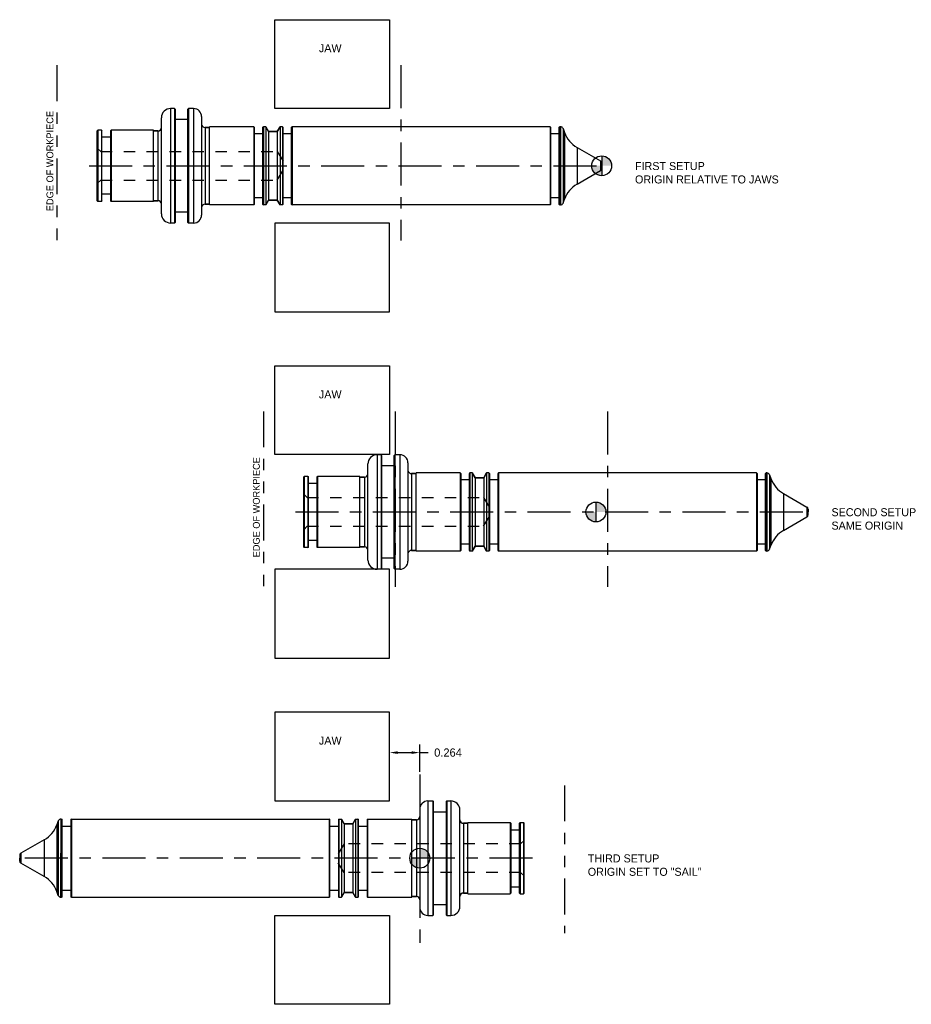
# Model space of a CAD drawing. Extents: x -1.29 to 6.49, y 9.29 to 17.87.
import ezdxf

# ---------------------------------------------------------------- set-up
doc = ezdxf.new("R2010")
doc.units = 0
doc.header["$LTSCALE"] = 0.5
doc.header["$MEASUREMENT"] = 0
for name, pattern in [('CENTER2', [1.125, 0.75, -0.125, 0.125, -0.125]), ('HIDDEN2', [0.1875, 0.125, -0.0625]), ('PHANTOM2', [1.25, 0.625, -0.125, 0.125, -0.125, 0.125, -0.125])]:
    doc.linetypes.add(name, pattern=pattern)
doc.layers.get('Defpoints').update_dxf_attribs({"linetype": 'CONTINUOUS'})
for name, color, linetype in [('Center', 1, 'CENTER2'), ('Dimension', 6, 'CONTINUOUS'), ('Hidden', 3, 'HIDDEN2'), ('Jaws', 4, 'CONTINUOUS'), ('Object', 5, 'CONTINUOUS'), ('Object_Phantom', 5, 'PHANTOM2')]:
    doc.layers.add(name, color=color, linetype=linetype)
doc.dimstyles.get("Standard").update_dxf_attribs({"dimtxt": 0.18, "dimasz": 0.18, "dimexe": 0.18, "dimexo": 0.0625, "dimgap": 0.09, "dimtad": 0, "dimtih": 1, "dimtoh": 1, "dimdec": 3, "dimzin": 0, "dimdsep": 46, "dimtxsty": 'Standard', "dimcen": 0.09, "dimadec": 0, "dimazin": 0, "dimtfac": 1, "dimtdec": 4, "dimtofl": 0, "dimtmove": 0, "dimatfit": 3, "dimfxl": 1, "dimtolj": 1, "dimtzin": 0, "dimarcsym": 0})

# ---------------------------------------------------------------- blocks, each defined once
blk = doc.blocks.new('*D2')
at = {"layer": 'Center', "color": 0, "lineweight": -2}
for p, q in [((1.9357, 11.0845), (1.9357, 11.5522)), ((2.1997, 11.3134), (2.1997, 11.5522)), ((2.0077, 11.4802), (2.1277, 11.4802)), ((2.1997, 11.4802), (2.2717, 11.4802))]:
    blk.add_line(p, q, dxfattribs=at)
at = {"layer": 'Center', "color": 0}
for points in [[(2.0077, 11.4922), (2.0077, 11.4682), (1.9357, 11.4802)], [(2.1277, 11.4922), (2.1277, 11.4682), (2.1997, 11.4802)]]:
    blk.add_solid(points, dxfattribs=at)
at = {"layer": 'Defpoints', "color": 0}
for p in [(2.1997, 11.4802), (2.1997, 11.2884), (1.9357, 11.0595)]:
    blk.add_point(p, dxfattribs=at)
at = {"layer": 'Center', "color": 0, "insert": (2.4457, 11.4802), "char_height": 0.072, "attachment_point": 5}
blk.add_mtext('\\A1;0.264', dxfattribs=at)

msp = doc.modelspace()

# ---------------------------------------------------------------- hatches: boundary and pattern name
at = {"layer": 'Dimension'}
h = msp.add_hatch(color=256, dxfattribs=at)
h.paths.add_polyline_path([(3.7857, 16.6844), (3.7857, 16.5976), (3.8725, 16.5976, 0.414214)])
h.paths.add_polyline_path([(3.7857, 16.5976), (3.699, 16.5976, 0.414214), (3.7857, 16.5108)])
h = msp.add_hatch(color=256, dxfattribs=at)
h.paths.add_polyline_path([(3.7357, 13.6654), (3.7357, 13.5786), (3.8225, 13.5786, 0.414214)])
h.paths.add_polyline_path([(3.7357, 13.5786), (3.649, 13.5786, 0.414214), (3.7357, 13.4918)])
h = msp.add_hatch(color=256, dxfattribs=at)
h.paths.add_polyline_path([(2.1997, 10.6463), (2.1997, 10.5595), (2.2865, 10.5595, 0.414214)])
h.paths.add_polyline_path([(2.1997, 10.5595), (2.1129, 10.5595, 0.414214), (2.1997, 10.4728)])

# ---------------------------------------------------------------- linework, layer by layer
at = {"layer": 'Center'}
for p, q in [((2.0357, 17.4751), (2.0357, 15.9449)), ((-0.6849, 16.5976), (3.7857, 16.5976)), ((1.9857, 14.4561), (1.9857, 12.9259)), ((3.8357, 14.4561), (3.8357, 12.9259)), ((1.1151, 13.5786), (5.5857, 13.5786)), ((2.1997, 11.2884), (2.1997, 9.8221)), ((3.1814, 10.5595), (-1.2893, 10.5595))]:
    msp.add_line(p, q, dxfattribs=at)
at = {"layer": 'Dimension'}
for p, q in [((3.7857, 16.6844), (3.7857, 16.5108)), ((3.7357, 13.6654), (3.7357, 13.4918)), ((2.1997, 10.6463), (2.1997, 10.4728))]:
    msp.add_line(p, q, dxfattribs=at)
for centre in [(3.7857, 16.5976), (3.7357, 13.5786), (2.1997, 10.5595)]:
    msp.add_circle(centre, 0.0868, dxfattribs=at)
at = {"layer": 'Hidden'}
for p, q in [((-0.6123, 16.7526), (-0.5823, 16.7226)), ((-0.5823, 16.7226), (0.9563, 16.7226)), ((0.9563, 16.7226), (1.0314, 16.5976)), ((0.9563, 16.7226), (1.0314, 16.5976)), ((0.9563, 16.4726), (1.0314, 16.5976)), ((-0.6123, 16.4426), (-0.5823, 16.4726)), ((-0.5823, 16.4726), (0.9563, 16.4726)), ((1.1877, 13.7336), (1.2177, 13.7036)), ((1.2177, 13.7036), (2.7563, 13.7036)), ((2.7563, 13.7036), (2.8314, 13.5786)), ((2.7563, 13.7036), (2.8314, 13.5786)), ((2.7563, 13.4536), (2.8314, 13.5786)), ((1.1877, 13.4236), (1.2177, 13.4536)), ((1.2177, 13.4536), (2.7563, 13.4536)), ((1.5402, 10.6845), (1.4651, 10.5595)), ((1.5402, 10.6845), (1.4651, 10.5595)), ((3.0788, 10.6845), (1.5402, 10.6845)), ((3.1087, 10.7145), (3.0788, 10.6845)), ((1.5402, 10.4345), (1.4651, 10.5595)), ((3.0788, 10.4345), (1.5402, 10.4345)), ((3.1087, 10.4045), (3.0788, 10.4345))]:
    msp.add_line(p, q, dxfattribs=at)
at = {"layer": 'Jaws'}
for p, q in [((0.9357, 17.8719), (1.9357, 17.8719)), ((0.9357, 17.0976), (0.9357, 17.8719)), ((0.9357, 17.8719), (0.9357, 17.8719)), ((1.9357, 17.8719), (1.9357, 17.0976)), ((1.9357, 17.0976), (0.9357, 17.0976)), ((0.9357, 17.0976), (0.9357, 17.0976)), ((1.9357, 16.0976), (0.9357, 16.0976)), ((0.9357, 16.0976), (0.9357, 16.0976)), ((0.9357, 16.0976), (0.9357, 15.3233)), ((1.9357, 15.3233), (1.9357, 16.0976)), ((0.9357, 15.3233), (1.9357, 15.3233)), ((0.9357, 15.3233), (0.9357, 15.3233)), ((0.9357, 14.8529), (1.9357, 14.8529)), ((0.9357, 14.0786), (0.9357, 14.8529)), ((0.9357, 14.8529), (0.9357, 14.8529)), ((1.9357, 14.8529), (1.9357, 14.0786)), ((1.9357, 14.0786), (0.9357, 14.0786)), ((0.9357, 14.0786), (0.9357, 14.0786)), ((1.9357, 13.0786), (0.9357, 13.0786)), ((0.9357, 13.0786), (0.9357, 12.3042)), ((1.9357, 12.3042), (1.9357, 13.0786)), ((0.9357, 12.3042), (1.9357, 12.3042)), ((1.9357, 11.8339), (0.9357, 11.8339)), ((0.9357, 11.8339), (0.9357, 11.0595)), ((1.9357, 11.0595), (1.9357, 11.8339)), ((1.9357, 11.8339), (1.9357, 11.8339)), ((0.9357, 11.0595), (1.9357, 11.0595)), ((1.9357, 11.0595), (1.9357, 11.0595)), ((0.9357, 9.2852), (0.9357, 10.0595)), ((0.9357, 10.0595), (1.9357, 10.0595)), ((1.9357, 10.0595), (1.9357, 9.2852)), ((1.9357, 9.2852), (0.9357, 9.2852))]:
    msp.add_line(p, q, dxfattribs=at)
at = {"layer": 'Object'}
for p, q in [((0.0617, 17.0966), (0.0267, 17.0966)), ((0.0617, 17.0966), (0.0267, 17.0966)), ((0.0267, 17.0966), (0.0267, 16.0986)), ((0.0617, 17.0966), (0.0667, 17.0916)), ((0.0667, 17.0916), (0.0617, 17.0966)), ((0.0617, 17.0966), (0.0617, 16.0986)), ((0.0667, 17.0916), (0.0667, 16.1036)), ((0.1817, 17.0966), (0.1767, 17.0916)), ((0.1817, 17.0966), (0.1767, 17.0916)), ((0.1767, 16.1036), (0.1767, 17.0916)), ((0.2267, 17.0966), (0.1817, 17.0966)), ((0.2267, 17.0966), (0.1817, 17.0966)), ((0.1817, 17.0966), (0.1817, 16.0986)), ((0.2267, 17.0966), (0.2267, 16.0986)), ((-0.0533, 16.1786), (-0.0533, 17.0166)), ((0.2967, 17.0266), (0.2967, 16.1686)), ((0.1767, 17.0011), (0.0667, 17.0011)), ((0.1767, 17.0011), (0.0667, 17.0011)), ((0.3267, 16.9321), (0.3667, 16.9321)), ((0.3667, 16.9321), (0.3267, 16.9321)), ((0.3267, 16.9321), (0.3267, 16.2631)), ((0.7517, 16.9386), (0.3667, 16.9386)), ((0.7517, 16.9386), (0.3667, 16.9386)), ((0.3667, 16.2566), (0.3667, 16.9386)), ((0.7517, 16.9386), (0.7567, 16.9336)), ((0.7567, 16.9336), (0.7517, 16.9386)), ((0.7517, 16.9386), (0.7517, 16.2566)), ((0.7567, 16.9336), (0.7567, 16.2616)), ((0.8317, 16.9336), (0.8367, 16.9386)), ((0.8367, 16.9386), (0.8317, 16.9336)), ((0.8317, 16.2616), (0.8317, 16.9336)), ((0.8575, 16.9386), (0.8367, 16.9386)), ((0.8575, 16.9386), (0.8367, 16.9386)), ((0.8367, 16.9386), (0.8367, 16.2566)), ((0.8575, 16.9386), (0.8817, 16.8966)), ((0.8817, 16.8966), (0.8575, 16.9386)), ((0.8575, 16.9386), (0.8575, 16.2566)), ((0.9567, 16.8966), (0.981, 16.9386)), ((0.981, 16.9386), (0.9567, 16.8966)), ((1.0017, 16.9386), (0.981, 16.9386)), ((1.0017, 16.9386), (0.981, 16.9386)), ((0.981, 16.9386), (0.981, 16.2566)), ((1.0017, 16.9386), (1.0067, 16.9336)), ((1.0067, 16.9336), (1.0017, 16.9386)), ((1.0017, 16.9386), (1.0017, 16.2566)), ((1.0067, 16.9336), (1.0067, 16.2616)), ((1.0817, 16.9336), (1.0867, 16.9386)), ((1.0867, 16.9386), (1.0817, 16.9336)), ((1.0817, 16.2616), (1.0817, 16.9336)), ((3.3351, 16.9386), (1.0867, 16.9386)), ((1.0867, 16.9386), (1.0867, 16.2566)), ((3.3351, 16.9386), (3.3401, 16.9336)), ((3.3401, 16.9336), (3.3351, 16.9386)), ((3.3351, 16.9386), (3.3351, 16.2566)), ((3.3401, 16.9336), (3.3401, 16.2616)), ((3.4151, 16.9336), (3.4201, 16.9386)), ((3.4201, 16.9386), (3.4151, 16.9336)), ((3.4151, 16.2616), (3.4151, 16.9336)), ((3.4256, 16.9386), (3.4201, 16.9386)), ((3.4256, 16.9386), (3.4201, 16.9386)), ((3.4201, 16.9386), (3.4201, 16.2566)), ((3.4256, 16.9386), (3.4256, 16.2566)), ((3.4491, 16.9221), (3.4612, 16.8891)), ((3.4491, 16.9221), (3.4491, 16.273)), ((-0.6075, 16.9085), (-0.6123, 16.9038)), ((-0.6075, 16.9085), (-0.6123, 16.9038)), ((-0.6123, 16.2914), (-0.6123, 16.9038)), ((-0.5773, 16.9085), (-0.6075, 16.9085)), ((-0.5773, 16.9085), (-0.6075, 16.9085)), ((-0.6075, 16.9085), (-0.6075, 16.2867)), ((-0.5773, 16.9085), (-0.5723, 16.9035)), ((-0.5723, 16.9035), (-0.5773, 16.9085)), ((-0.5773, 16.9085), (-0.5773, 16.2867)), ((-0.5723, 16.2917), (-0.5723, 16.9035)), ((-0.4973, 16.846), (-0.5723, 16.846)), ((-0.4973, 16.846), (-0.5723, 16.846)), ((-0.4923, 16.9085), (-0.4973, 16.9035)), ((-0.4923, 16.9085), (-0.4973, 16.9035)), ((-0.4973, 16.9035), (-0.4973, 16.2917)), ((-0.1233, 16.9085), (-0.4923, 16.9085)), ((-0.4923, 16.9085), (-0.4923, 16.2867)), ((-0.1233, 16.2867), (-0.1233, 16.9085)), ((-0.1233, 16.9017), (-0.0833, 16.9017)), ((-0.0833, 16.9017), (-0.1233, 16.9017)), ((-0.0833, 16.9017), (-0.0833, 16.2935)), ((0.8317, 16.8771), (0.7567, 16.8771)), ((0.8317, 16.8771), (0.7567, 16.8771)), ((0.8817, 16.8966), (0.9567, 16.8966)), ((0.9567, 16.8966), (0.8817, 16.8966)), ((0.8817, 16.8966), (0.8817, 16.2986)), ((0.9567, 16.8966), (0.9567, 16.2986)), ((1.0817, 16.8771), (1.0067, 16.8771)), ((1.0817, 16.8771), (1.0067, 16.8771)), ((3.4151, 16.8771), (3.3401, 16.8771)), ((3.4612, 16.8891), (3.4612, 16.3061)), ((-0.6123, 16.7526), (-0.5823, 16.7226)), ((3.5711, 16.7581), (3.7757, 16.6399)), ((3.5711, 16.7581), (3.5711, 16.4371)), ((3.4256, 16.2566), (3.4256, 16.6424)), ((3.7757, 16.6399), (3.7757, 16.5553)), ((3.7857, 16.6226), (3.7857, 16.5976)), ((3.7857, 16.5726), (3.7857, 16.5976)), ((3.5711, 16.4371), (3.7757, 16.5553)), ((-0.6123, 16.4426), (-0.5823, 16.4726)), ((-0.4973, 16.3491), (-0.5723, 16.3491)), ((-0.4973, 16.3491), (-0.5723, 16.3491)), ((0.8317, 16.3181), (0.7567, 16.3181)), ((0.8317, 16.3181), (0.7567, 16.3181)), ((1.0817, 16.3181), (1.0067, 16.3181)), ((1.0817, 16.3181), (1.0067, 16.3181)), ((3.4151, 16.3181), (3.3401, 16.3181)), ((-0.6075, 16.2867), (-0.6123, 16.2914)), ((-0.6075, 16.2867), (-0.6123, 16.2914)), ((-0.5773, 16.2867), (-0.6075, 16.2867)), ((-0.5773, 16.2867), (-0.6075, 16.2867)), ((-0.5773, 16.2867), (-0.5723, 16.2917)), ((-0.5723, 16.2917), (-0.5773, 16.2867)), ((-0.4923, 16.2867), (-0.4973, 16.2917)), ((-0.4923, 16.2867), (-0.4973, 16.2917)), ((-0.1233, 16.2867), (-0.4923, 16.2867)), ((-0.1233, 16.2935), (-0.0833, 16.2935)), ((-0.0833, 16.2935), (-0.1233, 16.2935)), ((0.3267, 16.2631), (0.3667, 16.2631)), ((0.3667, 16.2631), (0.3267, 16.2631)), ((0.7517, 16.2566), (0.3667, 16.2566)), ((0.7517, 16.2566), (0.3667, 16.2566)), ((0.7517, 16.2566), (0.7567, 16.2616)), ((0.7567, 16.2616), (0.7517, 16.2566)), ((0.8317, 16.2616), (0.8367, 16.2566)), ((0.8367, 16.2566), (0.8317, 16.2616)), ((0.8575, 16.2566), (0.8367, 16.2566)), ((0.8575, 16.2566), (0.8367, 16.2566)), ((0.8575, 16.2566), (0.8817, 16.2986)), ((0.8817, 16.2986), (0.8575, 16.2566)), ((0.8817, 16.2986), (0.9567, 16.2986)), ((0.9567, 16.2986), (0.8817, 16.2986)), ((0.9567, 16.2986), (0.981, 16.2566)), ((0.981, 16.2566), (0.9567, 16.2986)), ((1.0017, 16.2566), (0.981, 16.2566)), ((1.0017, 16.2566), (0.981, 16.2566)), ((1.0017, 16.2566), (1.0067, 16.2616)), ((1.0067, 16.2616), (1.0017, 16.2566)), ((1.0817, 16.2616), (1.0867, 16.2566)), ((1.0867, 16.2566), (1.0817, 16.2616)), ((3.3351, 16.2566), (1.0867, 16.2566)), ((3.3351, 16.2566), (3.3401, 16.2616)), ((3.3401, 16.2616), (3.3351, 16.2566)), ((3.4151, 16.2616), (3.4201, 16.2566)), ((3.4201, 16.2566), (3.4151, 16.2616)), ((3.4256, 16.2566), (3.4201, 16.2566)), ((3.4256, 16.2566), (3.4201, 16.2566)), ((3.4491, 16.273), (3.4612, 16.3061)), ((0.1767, 16.1941), (0.0667, 16.1941)), ((0.1767, 16.1941), (0.0667, 16.1941)), ((0.0617, 16.0986), (0.0267, 16.0986)), ((0.0617, 16.0986), (0.0267, 16.0986)), ((0.0617, 16.0986), (0.0667, 16.1036)), ((0.0667, 16.1036), (0.0617, 16.0986)), ((0.1817, 16.0986), (0.1767, 16.1036)), ((0.1817, 16.0986), (0.1767, 16.1036)), ((0.2267, 16.0986), (0.1817, 16.0986)), ((0.2267, 16.0986), (0.1817, 16.0986)), ((1.7467, 13.1596), (1.7467, 13.9976)), ((1.8617, 14.0776), (1.8267, 14.0776)), ((1.8617, 14.0776), (1.8267, 14.0776)), ((1.8267, 14.0776), (1.8267, 13.0796)), ((1.8617, 14.0776), (1.8667, 14.0726)), ((1.8667, 14.0726), (1.8617, 14.0776)), ((1.8617, 14.0776), (1.8617, 13.0796)), ((1.8667, 14.0726), (1.8667, 13.0846)), ((1.9817, 14.0776), (1.9767, 14.0726)), ((1.9817, 14.0776), (1.9767, 14.0726)), ((1.9767, 13.0846), (1.9767, 14.0726)), ((2.0267, 14.0776), (1.9817, 14.0776)), ((2.0267, 14.0776), (1.9817, 14.0776)), ((1.9817, 14.0776), (1.9817, 13.0796)), ((2.0267, 14.0776), (2.0267, 13.0796)), ((2.0967, 14.0076), (2.0967, 13.1496)), ((1.9767, 13.9821), (1.8667, 13.9821)), ((1.9767, 13.9821), (1.8667, 13.9821)), ((2.1267, 13.9131), (2.1667, 13.9131)), ((2.1667, 13.9131), (2.1267, 13.9131)), ((2.1267, 13.9131), (2.1267, 13.2441)), ((2.5517, 13.9196), (2.1667, 13.9196)), ((2.5517, 13.9196), (2.1667, 13.9196)), ((2.1667, 13.2376), (2.1667, 13.9196)), ((2.5517, 13.9196), (2.5567, 13.9146)), ((2.5567, 13.9146), (2.5517, 13.9196)), ((2.5517, 13.9196), (2.5517, 13.2376)), ((2.5567, 13.9146), (2.5567, 13.2426)), ((2.6317, 13.9146), (2.6367, 13.9196)), ((2.6367, 13.9196), (2.6317, 13.9146)), ((2.6317, 13.2426), (2.6317, 13.9146)), ((2.6575, 13.9196), (2.6367, 13.9196)), ((2.6575, 13.9196), (2.6367, 13.9196)), ((2.6367, 13.9196), (2.6367, 13.2376)), ((2.6575, 13.9196), (2.6817, 13.8776)), ((2.6817, 13.8776), (2.6575, 13.9196)), ((2.6575, 13.9196), (2.6575, 13.2376)), ((2.7567, 13.8776), (2.781, 13.9196)), ((2.781, 13.9196), (2.7567, 13.8776)), ((2.8017, 13.9196), (2.781, 13.9196)), ((2.8017, 13.9196), (2.781, 13.9196)), ((2.781, 13.9196), (2.781, 13.2376)), ((2.8017, 13.9196), (2.8067, 13.9146)), ((2.8067, 13.9146), (2.8017, 13.9196)), ((2.8017, 13.9196), (2.8017, 13.2376)), ((2.8067, 13.9146), (2.8067, 13.2426)), ((2.8817, 13.9146), (2.8867, 13.9196)), ((2.8867, 13.9196), (2.8817, 13.9146)), ((2.8817, 13.2426), (2.8817, 13.9146)), ((5.1351, 13.9196), (2.8867, 13.9196)), ((2.8867, 13.9196), (2.8867, 13.2376)), ((5.1351, 13.9196), (5.1401, 13.9146)), ((5.1401, 13.9146), (5.1351, 13.9196)), ((5.1351, 13.9196), (5.1351, 13.2376)), ((5.1401, 13.9146), (5.1401, 13.2426)), ((5.2151, 13.9146), (5.2201, 13.9196)), ((5.2201, 13.9196), (5.2151, 13.9146)), ((5.2151, 13.2426), (5.2151, 13.9146)), ((5.2256, 13.9196), (5.2201, 13.9196)), ((5.2256, 13.9196), (5.2201, 13.9196)), ((5.2201, 13.9196), (5.2201, 13.2376)), ((5.2256, 13.9196), (5.2256, 13.2376)), ((1.1925, 13.8895), (1.1877, 13.8848)), ((1.1925, 13.8895), (1.1877, 13.8848)), ((1.1877, 13.2724), (1.1877, 13.8848)), ((1.2227, 13.8895), (1.1925, 13.8895)), ((1.2227, 13.8895), (1.1925, 13.8895)), ((1.1925, 13.8895), (1.1925, 13.2676)), ((1.2227, 13.8895), (1.2277, 13.8845)), ((1.2277, 13.8845), (1.2227, 13.8895)), ((1.2227, 13.8895), (1.2227, 13.2676)), ((1.2277, 13.2726), (1.2277, 13.8845)), ((1.3027, 13.827), (1.2277, 13.827)), ((1.3027, 13.827), (1.2277, 13.827)), ((1.3077, 13.8895), (1.3027, 13.8845)), ((1.3077, 13.8895), (1.3027, 13.8845)), ((1.3027, 13.8845), (1.3027, 13.2726)), ((1.6767, 13.8895), (1.3077, 13.8895)), ((1.3077, 13.8895), (1.3077, 13.2676)), ((1.6767, 13.2676), (1.6767, 13.8895)), ((1.6767, 13.8827), (1.7167, 13.8827)), ((1.7167, 13.8827), (1.6767, 13.8827)), ((1.7167, 13.8827), (1.7167, 13.2745)), ((2.6317, 13.8581), (2.5567, 13.8581)), ((2.6317, 13.8581), (2.5567, 13.8581)), ((2.6817, 13.8776), (2.7567, 13.8776)), ((2.7567, 13.8776), (2.6817, 13.8776)), ((2.6817, 13.8776), (2.6817, 13.2796)), ((2.7567, 13.8776), (2.7567, 13.2796)), ((2.8817, 13.8581), (2.8067, 13.8581)), ((2.8817, 13.8581), (2.8067, 13.8581)), ((5.2151, 13.8581), (5.1401, 13.8581)), ((5.2491, 13.9031), (5.2612, 13.8701)), ((5.2491, 13.9031), (5.2491, 13.254)), ((5.2612, 13.8701), (5.2612, 13.2871)), ((5.3711, 13.7391), (5.5757, 13.6209)), ((5.3711, 13.7391), (5.3711, 13.4181)), ((1.1877, 13.7336), (1.2177, 13.7036)), ((5.2256, 13.2376), (5.2256, 13.6233)), ((5.5757, 13.6209), (5.5757, 13.5363)), ((5.5857, 13.6036), (5.5857, 13.5786)), ((5.5857, 13.5536), (5.5857, 13.5786)), ((5.3711, 13.4181), (5.5757, 13.5363)), ((1.1877, 13.4236), (1.2177, 13.4536)), ((1.3027, 13.3301), (1.2277, 13.3301)), ((1.3027, 13.3301), (1.2277, 13.3301)), ((1.1925, 13.2676), (1.1877, 13.2724)), ((1.1925, 13.2676), (1.1877, 13.2724)), ((1.2227, 13.2676), (1.1925, 13.2676)), ((1.2227, 13.2676), (1.1925, 13.2676)), ((1.2227, 13.2676), (1.2277, 13.2726)), ((1.2277, 13.2726), (1.2227, 13.2676)), ((1.3077, 13.2676), (1.3027, 13.2726)), ((1.3077, 13.2676), (1.3027, 13.2726)), ((1.6767, 13.2676), (1.3077, 13.2676)), ((1.6767, 13.2745), (1.7167, 13.2745)), ((1.7167, 13.2745), (1.6767, 13.2745)), ((2.1267, 13.2441), (2.1667, 13.2441)), ((2.1667, 13.2441), (2.1267, 13.2441)), ((2.5517, 13.2376), (2.1667, 13.2376)), ((2.5517, 13.2376), (2.1667, 13.2376)), ((2.5517, 13.2376), (2.5567, 13.2426)), ((2.5567, 13.2426), (2.5517, 13.2376)), ((2.6317, 13.2991), (2.5567, 13.2991)), ((2.6317, 13.2991), (2.5567, 13.2991)), ((2.6317, 13.2426), (2.6367, 13.2376)), ((2.6367, 13.2376), (2.6317, 13.2426)), ((2.6575, 13.2376), (2.6367, 13.2376)), ((2.6575, 13.2376), (2.6367, 13.2376)), ((2.6575, 13.2376), (2.6817, 13.2796)), ((2.6817, 13.2796), (2.6575, 13.2376)), ((2.6817, 13.2796), (2.7567, 13.2796)), ((2.7567, 13.2796), (2.6817, 13.2796)), ((2.7567, 13.2796), (2.781, 13.2376)), ((2.781, 13.2376), (2.7567, 13.2796)), ((2.8017, 13.2376), (2.781, 13.2376)), ((2.8017, 13.2376), (2.781, 13.2376)), ((2.8017, 13.2376), (2.8067, 13.2426)), ((2.8067, 13.2426), (2.8017, 13.2376)), ((2.8817, 13.2991), (2.8067, 13.2991)), ((2.8817, 13.2991), (2.8067, 13.2991)), ((2.8817, 13.2426), (2.8867, 13.2376)), ((2.8867, 13.2376), (2.8817, 13.2426)), ((5.1351, 13.2376), (2.8867, 13.2376)), ((5.1351, 13.2376), (5.1401, 13.2426)), ((5.1401, 13.2426), (5.1351, 13.2376)), ((5.2151, 13.2991), (5.1401, 13.2991)), ((5.2151, 13.2426), (5.2201, 13.2376)), ((5.2201, 13.2376), (5.2151, 13.2426)), ((5.2256, 13.2376), (5.2201, 13.2376)), ((5.2256, 13.2376), (5.2201, 13.2376)), ((5.2491, 13.254), (5.2612, 13.2871)), ((1.9767, 13.175), (1.8667, 13.175)), ((1.9767, 13.175), (1.8667, 13.175)), ((1.8617, 13.0796), (1.8267, 13.0796)), ((1.8617, 13.0796), (1.8267, 13.0796)), ((1.8617, 13.0796), (1.8667, 13.0846)), ((1.8667, 13.0846), (1.8617, 13.0796)), ((1.9817, 13.0796), (1.9767, 13.0846)), ((1.9817, 13.0796), (1.9767, 13.0846)), ((2.0267, 13.0796), (1.9817, 13.0796)), ((2.0267, 13.0796), (1.9817, 13.0796)), ((2.2697, 11.0585), (2.3147, 11.0585)), ((2.2697, 11.0585), (2.3147, 11.0585)), ((2.2697, 11.0585), (2.2697, 10.0605)), ((2.3147, 11.0585), (2.3197, 11.0535)), ((2.3147, 11.0585), (2.3197, 11.0535)), ((2.3147, 11.0585), (2.3147, 10.0605)), ((2.3197, 10.0655), (2.3197, 11.0535)), ((2.4347, 11.0585), (2.4297, 11.0535)), ((2.4297, 11.0535), (2.4347, 11.0585)), ((2.4297, 11.0535), (2.4297, 10.0655)), ((2.4347, 11.0585), (2.4697, 11.0585)), ((2.4347, 11.0585), (2.4697, 11.0585)), ((2.4347, 11.0585), (2.4347, 10.0605)), ((2.4697, 11.0585), (2.4697, 10.0605)), ((2.1997, 10.9885), (2.1997, 10.1305)), ((2.3197, 10.9631), (2.4297, 10.9631)), ((2.3197, 10.9631), (2.4297, 10.9631)), ((2.5497, 10.1405), (2.5497, 10.9785)), ((-0.9526, 10.8841), (-0.9647, 10.851)), ((-0.9647, 10.851), (-0.9647, 10.2681)), ((-0.9526, 10.8841), (-0.9526, 10.235)), ((-0.9291, 10.9005), (-0.9236, 10.9005)), ((-0.9291, 10.9005), (-0.9236, 10.9005)), ((-0.9291, 10.9005), (-0.9291, 10.2185)), ((-0.9186, 10.8955), (-0.9236, 10.9005)), ((-0.9236, 10.9005), (-0.9186, 10.8955)), ((-0.9236, 10.9005), (-0.9236, 10.2185)), ((-0.9186, 10.2235), (-0.9186, 10.8955)), ((-0.9186, 10.839), (-0.8436, 10.839)), ((-0.8386, 10.9005), (-0.8436, 10.8955)), ((-0.8436, 10.8955), (-0.8386, 10.9005)), ((-0.8436, 10.8955), (-0.8436, 10.2235)), ((-0.8386, 10.9005), (1.4097, 10.9005)), ((-0.8386, 10.9005), (-0.8386, 10.2185)), ((1.4147, 10.8955), (1.4097, 10.9005)), ((1.4097, 10.9005), (1.4147, 10.8955)), ((1.4097, 10.9005), (1.4097, 10.2185)), ((1.4147, 10.2235), (1.4147, 10.8955)), ((1.4147, 10.839), (1.4897, 10.839)), ((1.4147, 10.839), (1.4897, 10.839)), ((1.4947, 10.9005), (1.4897, 10.8955)), ((1.4897, 10.8955), (1.4947, 10.9005)), ((1.4897, 10.8955), (1.4897, 10.2235)), ((1.4947, 10.9005), (1.5155, 10.9005)), ((1.4947, 10.9005), (1.5155, 10.9005)), ((1.4947, 10.9005), (1.4947, 10.2185)), ((1.5397, 10.8585), (1.5155, 10.9005)), ((1.5155, 10.9005), (1.5397, 10.8585)), ((1.5155, 10.9005), (1.5155, 10.2185)), ((1.6147, 10.8585), (1.5397, 10.8585)), ((1.5397, 10.8585), (1.6147, 10.8585)), ((1.5397, 10.8585), (1.5397, 10.2605)), ((1.639, 10.9005), (1.6147, 10.8585)), ((1.6147, 10.8585), (1.639, 10.9005)), ((1.6147, 10.8585), (1.6147, 10.2605)), ((1.639, 10.9005), (1.6597, 10.9005)), ((1.639, 10.9005), (1.6597, 10.9005)), ((1.639, 10.9005), (1.639, 10.2185)), ((1.6647, 10.8955), (1.6597, 10.9005)), ((1.6597, 10.9005), (1.6647, 10.8955)), ((1.6597, 10.9005), (1.6597, 10.2185)), ((1.6647, 10.2235), (1.6647, 10.8955)), ((1.6647, 10.839), (1.7397, 10.839)), ((1.6647, 10.839), (1.7397, 10.839)), ((1.7447, 10.9005), (1.7397, 10.8955)), ((1.7397, 10.8955), (1.7447, 10.9005)), ((1.7397, 10.8955), (1.7397, 10.2235)), ((1.7447, 10.9005), (2.1297, 10.9005)), ((1.7447, 10.9005), (2.1297, 10.9005)), ((1.7447, 10.9005), (1.7447, 10.2185)), ((2.1297, 10.2185), (2.1297, 10.9005)), ((2.1697, 10.894), (2.1297, 10.894)), ((2.1297, 10.894), (2.1697, 10.894)), ((2.1697, 10.894), (2.1697, 10.225)), ((2.6197, 10.8636), (2.5797, 10.8636)), ((2.5797, 10.8636), (2.6197, 10.8636)), ((2.5797, 10.8636), (2.5797, 10.2555)), ((2.6197, 10.8705), (2.9887, 10.8705)), ((2.6197, 10.2486), (2.6197, 10.8705)), ((2.9887, 10.8705), (2.9937, 10.8655)), ((2.9887, 10.8705), (2.9937, 10.8655)), ((2.9887, 10.8705), (2.9887, 10.2486)), ((2.9937, 10.8655), (2.9937, 10.2536)), ((3.0737, 10.8705), (3.0687, 10.8655)), ((3.0687, 10.8655), (3.0737, 10.8705)), ((3.0687, 10.2536), (3.0687, 10.8655)), ((3.0737, 10.8705), (3.104, 10.8705)), ((3.0737, 10.8705), (3.104, 10.8705)), ((3.0737, 10.8705), (3.0737, 10.2486)), ((3.104, 10.8705), (3.1087, 10.8657)), ((3.104, 10.8705), (3.1087, 10.8657)), ((3.104, 10.8705), (3.104, 10.2486)), ((3.1087, 10.2534), (3.1087, 10.8657)), ((2.9937, 10.808), (3.0687, 10.808)), ((2.9937, 10.808), (3.0687, 10.808)), ((-1.0746, 10.72), (-1.2793, 10.6019)), ((-1.0746, 10.72), (-1.0746, 10.3991)), ((3.1087, 10.7145), (3.0788, 10.6845)), ((-1.2893, 10.5845), (-1.2893, 10.5595)), ((-1.2793, 10.6019), (-1.2793, 10.5172)), ((-0.9291, 10.2185), (-0.9291, 10.6043)), ((-1.2893, 10.5345), (-1.2893, 10.5595)), ((-1.0746, 10.3991), (-1.2793, 10.5172)), ((3.1087, 10.4045), (3.0788, 10.4345)), ((2.9937, 10.3111), (3.0687, 10.3111)), ((2.9937, 10.3111), (3.0687, 10.3111)), ((-0.9526, 10.235), (-0.9647, 10.2681)), ((-0.9291, 10.2185), (-0.9236, 10.2185)), ((-0.9291, 10.2185), (-0.9236, 10.2185)), ((-0.9186, 10.2235), (-0.9236, 10.2185)), ((-0.9236, 10.2185), (-0.9186, 10.2235)), ((-0.9186, 10.28), (-0.8436, 10.28)), ((-0.8386, 10.2185), (-0.8436, 10.2235)), ((-0.8436, 10.2235), (-0.8386, 10.2185)), ((-0.8386, 10.2185), (1.4097, 10.2185)), ((1.4147, 10.2235), (1.4097, 10.2185)), ((1.4097, 10.2185), (1.4147, 10.2235)), ((1.4147, 10.28), (1.4897, 10.28)), ((1.4147, 10.28), (1.4897, 10.28)), ((1.4947, 10.2185), (1.4897, 10.2235)), ((1.4897, 10.2235), (1.4947, 10.2185)), ((1.4947, 10.2185), (1.5155, 10.2185)), ((1.4947, 10.2185), (1.5155, 10.2185)), ((1.5397, 10.2605), (1.5155, 10.2185)), ((1.5155, 10.2185), (1.5397, 10.2605)), ((1.6147, 10.2605), (1.5397, 10.2605)), ((1.5397, 10.2605), (1.6147, 10.2605)), ((1.639, 10.2185), (1.6147, 10.2605)), ((1.6147, 10.2605), (1.639, 10.2185)), ((1.639, 10.2185), (1.6597, 10.2185)), ((1.639, 10.2185), (1.6597, 10.2185)), ((1.6647, 10.2235), (1.6597, 10.2185)), ((1.6597, 10.2185), (1.6647, 10.2235)), ((1.6647, 10.28), (1.7397, 10.28)), ((1.6647, 10.28), (1.7397, 10.28)), ((1.7447, 10.2185), (1.7397, 10.2235)), ((1.7397, 10.2235), (1.7447, 10.2185)), ((1.7447, 10.2185), (2.1297, 10.2185)), ((1.7447, 10.2185), (2.1297, 10.2185)), ((2.1697, 10.225), (2.1297, 10.225)), ((2.1297, 10.225), (2.1697, 10.225)), ((2.6197, 10.2555), (2.5797, 10.2555)), ((2.5797, 10.2555), (2.6197, 10.2555)), ((2.6197, 10.2486), (2.9887, 10.2486)), ((2.9887, 10.2486), (2.9937, 10.2536)), ((2.9887, 10.2486), (2.9937, 10.2536)), ((3.0737, 10.2486), (3.0687, 10.2536)), ((3.0687, 10.2536), (3.0737, 10.2486)), ((3.0737, 10.2486), (3.104, 10.2486)), ((3.0737, 10.2486), (3.104, 10.2486)), ((3.104, 10.2486), (3.1087, 10.2534)), ((3.104, 10.2486), (3.1087, 10.2534)), ((2.3197, 10.156), (2.4297, 10.156)), ((2.3197, 10.156), (2.4297, 10.156)), ((2.2697, 10.0605), (2.3147, 10.0605)), ((2.2697, 10.0605), (2.3147, 10.0605)), ((2.3147, 10.0605), (2.3197, 10.0655)), ((2.3147, 10.0605), (2.3197, 10.0655)), ((2.4347, 10.0605), (2.4297, 10.0655)), ((2.4297, 10.0655), (2.4347, 10.0605)), ((2.4347, 10.0605), (2.4697, 10.0605)), ((2.4347, 10.0605), (2.4697, 10.0605))]:
    msp.add_line(p, q, dxfattribs=at)
for centre, radius, start, end in [((0.0267, 17.0166), 0.08, 90, 180), ((0.2267, 17.0266), 0.07, 0, 90), ((-0.0833, 16.9317), 0.03, 270, 0), ((-0.0833, 16.9317), 0.03, 270, 0), ((0.3267, 16.9621), 0.03, 180, 270), ((0.3267, 16.9621), 0.03, 180, 270), ((3.4256, 16.9136), 0.025, 20, 90), ((3.6961, 16.9746), 0.25, 200, 240), ((3.7657, 16.6226), 0.02, 0, 60), ((3.7657, 16.5726), 0.02, 300, 0), ((3.6961, 16.2206), 0.25, 120, 160), ((-0.0833, 16.2635), 0.03, 0, 90), ((-0.0833, 16.2635), 0.03, 0, 90), ((0.3267, 16.2331), 0.03, 90, 180), ((0.3267, 16.2331), 0.03, 90, 180), ((3.4256, 16.2816), 0.025, 270, 340), ((0.0267, 16.1786), 0.08, 180, 270), ((0.2267, 16.1686), 0.07, 270, 0), ((1.8267, 13.9976), 0.08, 90, 180), ((2.0267, 14.0076), 0.07, 0, 90), ((1.7167, 13.9127), 0.03, 270, 0), ((1.7167, 13.9127), 0.03, 270, 0), ((2.1267, 13.9431), 0.03, 180, 270), ((2.1267, 13.9431), 0.03, 180, 270), ((5.2256, 13.8946), 0.025, 20, 90), ((5.4961, 13.9556), 0.25, 200, 240), ((5.5657, 13.6036), 0.02, 0, 60), ((5.5657, 13.5536), 0.02, 300, 0), ((5.4961, 13.2016), 0.25, 120, 160), ((1.7167, 13.2445), 0.03, 0, 90), ((1.7167, 13.2445), 0.03, 0, 90), ((2.1267, 13.2141), 0.03, 90, 180), ((2.1267, 13.2141), 0.03, 90, 180), ((5.2256, 13.2626), 0.025, 270, 340), ((1.8267, 13.1596), 0.08, 180, 270), ((2.0267, 13.1496), 0.07, 270, 0), ((2.2697, 10.9885), 0.07, 90, 180), ((2.4697, 10.9785), 0.08, 0, 90), ((2.1697, 10.924), 0.03, 270, 0), ((2.1697, 10.924), 0.03, 270, 0), ((-1.1996, 10.9365), 0.25, 300, 340), ((-0.9291, 10.8755), 0.025, 90, 160), ((2.5797, 10.8936), 0.03, 180, 270), ((2.5797, 10.8936), 0.03, 180, 270), ((-1.2693, 10.5845), 0.02, 120, 180), ((-1.2693, 10.5345), 0.02, 180, 240), ((-1.1996, 10.1826), 0.25, 20, 60), ((-0.9291, 10.2435), 0.025, 200, 270), ((2.1697, 10.195), 0.03, 0, 90), ((2.1697, 10.195), 0.03, 0, 90), ((2.5797, 10.2255), 0.03, 90, 180), ((2.5797, 10.2255), 0.03, 90, 180), ((2.4697, 10.1405), 0.08, 270, 0), ((2.2697, 10.1305), 0.07, 180, 270)]:
    msp.add_arc(centre, radius, start, end, dxfattribs=at)
at = {"layer": 'Object_Phantom'}
for p, q in [((-0.9643, 17.4751), (-0.9643, 15.9449)), ((0.8357, 14.4561), (0.8357, 12.9259)), ((3.4607, 11.1937), (3.4607, 9.9068))]:
    msp.add_line(p, q, dxfattribs=at)

# ---------------------------------------------------------------- texts
at = {"layer": 'Dimension', "char_height": 0.07, "attachment_point": 1}
for s, insert, width in [('JAW', (1.32, 17.6584), 1.239117), ('FIRST SETUP\\PORIGIN RELATIVE TO JAWS', (4.0763, 16.6306), 1.58642), ('JAW', (1.32, 14.6393), 1.239117), ('SECOND SETUP\\PSAME ORIGIN', (5.7895, 13.6116), 1.239117), ('JAW', (1.32, 11.6203), 1.239117), ('THIRD SETUP\\PORIGIN SET TO "SAIL"', (3.6645, 10.5926), 1.403973)]:
    msp.add_mtext(s, dxfattribs=dict(at, insert=insert, width=width))
at = {"layer": 'Dimension', "char_height": 0.06, "width": 1.239117, "attachment_point": 1, "rotation": 90}
for insert in [(-1.0557, 16.2023), (0.7443, 13.1833)]:
    msp.add_mtext('EDGE OF WORKPIECE', dxfattribs=dict(at, insert=insert))

# ---------------------------------------------------------------- dimensions: what is measured, and where the dimension line sits
at = {"layer": 'Center'}
dim = msp.add_linear_dim(base=(2.1997, 11.4802), p1=(1.9357, 11.0595), p2=(2.1997, 11.2884), dimstyle='Standard', override={"dimscale": 0.4, "dimcen": 0.1, "dimtdec": 3}, dxfattribs=at)
dim.commit()
dim.dimension.update_dxf_attribs({"geometry": '*D2', "text_midpoint": (2.4457, 11.4802)})

doc.saveas('drawing.dxf')
